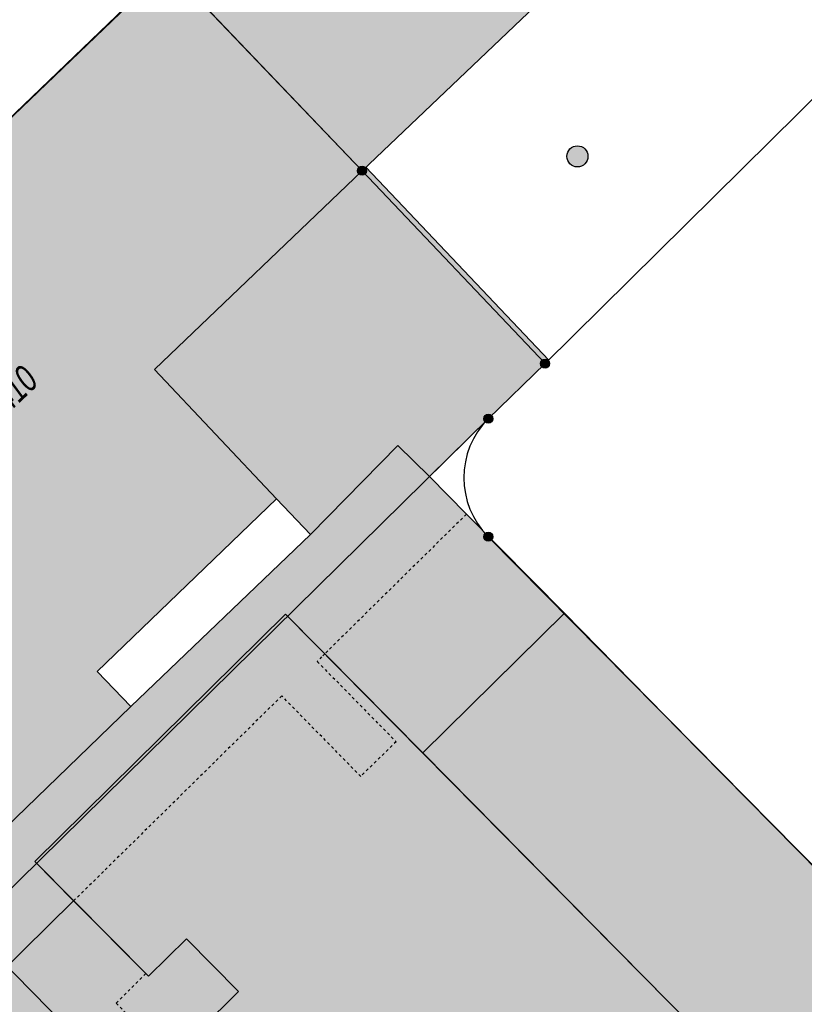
# Model space of a CAD drawing. Header units: metres. Extents: x 2695751 to 2696029, y 1260877 to 1261206.
# Tile 59 of 70: x 2695886 to 2695915, y 1261119 to 1261154. Entities that reach past the tile are written whole.
import ezdxf

# ---------------------------------------------------------------- set-up
doc = ezdxf.new("R2010")
doc.units = ezdxf.units.M
doc.header["$LTSCALE"] = 0.1
doc.linetypes.add('AUSGEZOGEN', pattern=[0])
doc.linetypes.add('VERDECKT2_S2', pattern=[0.36, 0.2, -0.16])
for name, color, linetype in [('Aménagement du territoire_Ligne de distance', 7, 'AUSGEZOGEN'), ('Limites de bien-fonds', 7, 'AUSGEZOGEN'), ('Mensuration officielle_Lignes (Couverture du sol)', 7, 'AUSGEZOGEN'), ('Mensuration officielle_Lignes (Objets divers)', 7, 'AUSGEZOGEN'), ("Mensuration officielle_N° d'assurance", 7, 'AUSGEZOGEN'), ('Mensuration officielle_Surface (Objets divers)', 7, 'AUSGEZOGEN'), ('Mensuration officielle_Surfaces de bâtiments (Couverture du sol)', 7, 'AUSGEZOGEN'), ('Mensuration officielle_Surfaces de bâtiments (Objets divers)', 7, 'AUSGEZOGEN'), ('Mensuration officielle_Surfaces de bâtiments - Souterrain', 7, 'AUSGEZOGEN'), ('Points fixes EU', 255, 'AUSGEZOGEN'), ('Points fixes mensuration officielle', 255, 'AUSGEZOGEN')]:
    doc.layers.add(name, color=color, linetype=linetype)
doc.styles.add('ARIAL', font='arial.ttf')

msp = doc.modelspace()

# ---------------------------------------------------------------- hatches: boundary and pattern name
at = {"layer": 'Mensuration officielle_Surfaces de bâtiments (Couverture du sol)', "true_color": 0xd2d2d2, "transparency": 33554687}
for points in [[(2695891.76, 1261156.04), (2695898.74, 1261148.73), (2695912.161, 1261161.515), (2695905.167, 1261168.83)], [(2695898.74, 1261148.73), (2695891.76, 1261156.04), (2695878.371, 1261143.22), (2695878.576, 1261143.007), (2695875.837, 1261140.373), (2695882.233, 1261133.65), (2695873.316, 1261125.135), (2695876.905, 1261121.514), (2695881.16, 1261125.577), (2695882.281, 1261126.648), (2695884.785, 1261124.026), (2695890.427, 1261129.48), (2695889.224, 1261130.739), (2695895.665, 1261136.946), (2695891.276, 1261141.584)], [(2695913.563, 1261096.968), (2695920.674, 1261104.012), (2695922.576, 1261105.896), (2695900.923, 1261127.81), (2695895.994, 1261132.798), (2695886.981, 1261123.902), (2695888.374, 1261122.492), (2695891.061, 1261119.783), (2695892.427, 1261121.132), (2695894.3, 1261119.235), (2695892.934, 1261117.886), (2695897.531, 1261113.21), (2695898.854, 1261114.522), (2695900.822, 1261112.538), (2695899.499, 1261111.226), (2695904.181, 1261106.454), (2695905.562, 1261107.808), (2695907.444, 1261105.891), (2695906.07, 1261104.543), (2695908.815, 1261101.757), (2695910.196, 1261103.128), (2695912.103, 1261101.208), (2695910.722, 1261099.837)]]:
    msp.add_hatch(color=254, dxfattribs=at).paths.add_polyline_path(points)
at = {"layer": 'Mensuration officielle_Surfaces de bâtiments (Objets divers)', "true_color": 0xebebeb, "transparency": 33554687}
for points in [[(2695902.491, 1261136.388), (2695897.403, 1261131.372), (2695900.923, 1261127.81), (2695906.013, 1261132.83)], [(2695890.968, 1261119.877), (2695889.901, 1261118.818), (2695892.069, 1261116.641), (2695893.131, 1261117.685), (2695892.934, 1261117.886), (2695894.3, 1261119.235), (2695892.427, 1261121.132), (2695891.061, 1261119.783)]]:
    msp.add_hatch(color=7, dxfattribs=at).paths.add_polyline_path(points)
at = {"layer": 'Mensuration officielle_Surfaces de bâtiments - Souterrain', "true_color": 0xf5f5f5, "transparency": 33554687}
for points in [[(2695901.163, 1261137.738), (2695903.28, 1261139.82), (2695905.32, 1261141.8), (2695905.45, 1261141.929), (2695900.216, 1261147.441), (2695898.872, 1261148.856), (2695898.74, 1261148.73), (2695891.276, 1261141.584), (2695895.665, 1261136.946), (2695896.884, 1261135.658), (2695900.023, 1261138.852)], [(2695920.674, 1261104.012), (2695921.253, 1261103.412), (2695923.977, 1261100.589), (2695924.363, 1261100.189), (2695928.364, 1261104.157), (2695928.401, 1261110.115), (2695910.863, 1261127.899), (2695906.013, 1261132.83), (2695902.491, 1261136.388), (2695901.163, 1261137.738), (2695900.023, 1261138.852), (2695896.884, 1261135.658), (2695890.427, 1261129.48), (2695884.785, 1261124.026), (2695882.281, 1261126.648), (2695878.715, 1261123.242), (2695879.128, 1261122.823), (2695879.651, 1261122.293), (2695888.429, 1261113.373), (2695889.912, 1261111.872), (2695895.271, 1261106.429), (2695895.888, 1261105.802), (2695897.102, 1261104.565), (2695897.815, 1261103.843), (2695900.651, 1261100.989), (2695902.133, 1261099.484), (2695907.093, 1261094.494), (2695908.572, 1261092.969), (2695908.875, 1261092.681), (2695909, 1261092.552), (2695913.563, 1261096.968), (2695913.438, 1261097.097), (2695910.722, 1261099.837), (2695912.103, 1261101.208), (2695910.196, 1261103.128), (2695908.815, 1261101.757), (2695906.07, 1261104.543), (2695907.444, 1261105.891), (2695905.562, 1261107.808), (2695904.181, 1261106.454), (2695899.499, 1261111.226), (2695900.822, 1261112.538), (2695898.854, 1261114.522), (2695897.531, 1261113.21), (2695892.934, 1261117.886), (2695894.3, 1261119.235), (2695892.427, 1261121.132), (2695891.061, 1261119.783), (2695886.981, 1261123.902), (2695895.994, 1261132.798), (2695922.576, 1261105.896)]]:
    msp.add_hatch(color=7, dxfattribs=at).paths.add_polyline_path(points)
at = {"layer": 'Points fixes EU', "transparency": 33554687}
msp.add_hatch(color=253, dxfattribs=at).paths.add_polyline_path([(2695906.755, 1261149.513), (2695906.696, 1261149.562), (2695906.629, 1261149.599), (2695906.555, 1261149.621), (2695906.479, 1261149.627), (2695906.403, 1261149.619), (2695906.33, 1261149.595), (2695906.263, 1261149.557), (2695906.206, 1261149.506), (2695906.16, 1261149.445), (2695906.127, 1261149.376), (2695906.108, 1261149.301), (2695906.106, 1261149.225), (2695906.118, 1261149.149), (2695906.146, 1261149.077), (2695906.187, 1261149.013), (2695906.241, 1261148.958), (2695906.304, 1261148.915), (2695906.375, 1261148.886), (2695906.45, 1261148.871), (2695906.527, 1261148.872), (2695906.602, 1261148.888), (2695906.672, 1261148.92), (2695906.734, 1261148.964), (2695906.786, 1261149.02), (2695906.826, 1261149.086), (2695906.852, 1261149.158), (2695906.862, 1261149.234), (2695906.857, 1261149.311), (2695906.837, 1261149.385), (2695906.803, 1261149.453)])
at = {"layer": 'Points fixes mensuration officielle', "transparency": 33554687}
for points in [[(2695898.902, 1261148.73), (2695898.899, 1261148.763), (2695898.889, 1261148.794), (2695898.873, 1261148.823), (2695898.852, 1261148.848), (2695898.826, 1261148.868), (2695898.796, 1261148.882), (2695898.765, 1261148.891), (2695898.732, 1261148.892), (2695898.699, 1261148.887), (2695898.668, 1261148.876), (2695898.641, 1261148.859), (2695898.617, 1261148.836), (2695898.598, 1261148.809), (2695898.585, 1261148.779), (2695898.578, 1261148.746), (2695898.578, 1261148.714), (2695898.585, 1261148.681), (2695898.598, 1261148.651), (2695898.617, 1261148.624), (2695898.641, 1261148.601), (2695898.668, 1261148.584), (2695898.699, 1261148.573), (2695898.732, 1261148.568), (2695898.765, 1261148.569), (2695898.796, 1261148.578), (2695898.826, 1261148.592), (2695898.852, 1261148.612), (2695898.873, 1261148.637), (2695898.889, 1261148.666), (2695898.899, 1261148.697)], [(2695905.482, 1261141.8), (2695905.479, 1261141.833), (2695905.469, 1261141.864), (2695905.453, 1261141.893), (2695905.432, 1261141.918), (2695905.406, 1261141.938), (2695905.376, 1261141.952), (2695905.345, 1261141.961), (2695905.312, 1261141.962), (2695905.279, 1261141.957), (2695905.248, 1261141.946), (2695905.221, 1261141.929), (2695905.197, 1261141.906), (2695905.178, 1261141.879), (2695905.165, 1261141.849), (2695905.158, 1261141.816), (2695905.158, 1261141.784), (2695905.165, 1261141.751), (2695905.178, 1261141.721), (2695905.197, 1261141.694), (2695905.221, 1261141.671), (2695905.248, 1261141.654), (2695905.279, 1261141.643), (2695905.312, 1261141.638), (2695905.345, 1261141.639), (2695905.376, 1261141.648), (2695905.406, 1261141.662), (2695905.432, 1261141.682), (2695905.453, 1261141.707), (2695905.469, 1261141.736), (2695905.479, 1261141.767)], [(2695903.442, 1261139.82), (2695903.439, 1261139.853), (2695903.429, 1261139.884), (2695903.413, 1261139.913), (2695903.392, 1261139.938), (2695903.366, 1261139.958), (2695903.336, 1261139.972), (2695903.305, 1261139.981), (2695903.272, 1261139.982), (2695903.239, 1261139.977), (2695903.208, 1261139.966), (2695903.181, 1261139.949), (2695903.157, 1261139.926), (2695903.138, 1261139.899), (2695903.125, 1261139.869), (2695903.118, 1261139.836), (2695903.118, 1261139.804), (2695903.125, 1261139.771), (2695903.138, 1261139.741), (2695903.157, 1261139.714), (2695903.181, 1261139.691), (2695903.208, 1261139.674), (2695903.239, 1261139.663), (2695903.272, 1261139.658), (2695903.305, 1261139.659), (2695903.336, 1261139.668), (2695903.366, 1261139.682), (2695903.392, 1261139.702), (2695903.413, 1261139.727), (2695903.429, 1261139.756), (2695903.439, 1261139.787)], [(2695903.442, 1261135.58), (2695903.439, 1261135.613), (2695903.429, 1261135.644), (2695903.413, 1261135.673), (2695903.392, 1261135.698), (2695903.366, 1261135.718), (2695903.336, 1261135.732), (2695903.305, 1261135.741), (2695903.272, 1261135.742), (2695903.239, 1261135.737), (2695903.208, 1261135.726), (2695903.181, 1261135.709), (2695903.157, 1261135.686), (2695903.138, 1261135.659), (2695903.125, 1261135.629), (2695903.118, 1261135.596), (2695903.118, 1261135.564), (2695903.125, 1261135.531), (2695903.138, 1261135.501), (2695903.157, 1261135.474), (2695903.181, 1261135.451), (2695903.208, 1261135.434), (2695903.239, 1261135.423), (2695903.272, 1261135.418), (2695903.305, 1261135.419), (2695903.336, 1261135.428), (2695903.366, 1261135.442), (2695903.392, 1261135.462), (2695903.413, 1261135.487), (2695903.429, 1261135.516), (2695903.439, 1261135.547)]]:
    msp.add_hatch(color=7, dxfattribs=at).paths.add_polyline_path(points)

# ---------------------------------------------------------------- linework, layer by layer
at = {"layer": 'Aménagement du territoire_Ligne de distance', "color": 7, "linetype": 'AUSGEZOGEN', "transparency": 33554687}
msp.add_line((2695990.63, 1261014.306), (2695870.553, 1261135.741), dxfattribs=at)
msp.add_lwpolyline([(2695905.1, 1261168.89), (2695878.37, 1261143.22), (2695870.553, 1261135.741)], dxfattribs=at)
at = {"layer": 'Limites de bien-fonds', "color": 7, "linetype": 'AUSGEZOGEN', "transparency": 33554687}
for p, q in [((2695922.09, 1261158.38), (2695905.32, 1261141.8)), ((2695891.76, 1261156.04), (2695870.474, 1261135.659)), ((2695903.28, 1261139.82), (2695905.32, 1261141.8)), ((2695880.73, 1261117.64), (2695903.28, 1261139.82)), ((2695916.27, 1261122.42), (2695903.28, 1261135.58))]:
    msp.add_line(p, q, dxfattribs=at)
msp.add_lwpolyline([(2695905.32, 1261141.8), (2695898.74, 1261148.73), (2695891.76, 1261156.04)], dxfattribs=at)
msp.add_arc((2695905.4, 1261137.7), 2.998, 135.0061, 224.9939, dxfattribs=at)
at = {"layer": 'Mensuration officielle_Lignes (Couverture du sol)', "color": 7, "linetype": 'AUSGEZOGEN', "transparency": 33554687}
for p, q in [((2695878.371, 1261143.22), (2695891.76, 1261156.04)), ((2695891.76, 1261156.04), (2695898.74, 1261148.73)), ((2695906.003, 1261132.821), (2695903.28, 1261135.58)), ((2695900.923, 1261127.81), (2695895.994, 1261132.798)), ((2695906.003, 1261132.821), (2695900.923, 1261127.81)), ((2695922.576, 1261105.896), (2695900.923, 1261127.81)), ((2695888.374, 1261122.492), (2695891.061, 1261119.783))]:
    msp.add_line(p, q, dxfattribs=at)
for points in [[(2695905.167, 1261168.83), (2695912.161, 1261161.515), (2695898.74, 1261148.73)], [(2695898.74, 1261148.73), (2695891.276, 1261141.584), (2695895.665, 1261136.946), (2695889.224, 1261130.739), (2695890.427, 1261129.48), (2695884.785, 1261124.026), (2695882.281, 1261126.648), (2695881.16, 1261125.577), (2695876.905, 1261121.514)], [(2695903.28, 1261139.82), (2695905.32, 1261141.8), (2695898.74, 1261148.73)], [(2695895.994, 1261132.798), (2695886.981, 1261123.902), (2695888.374, 1261122.492)], [(2695924.363, 1261100.189), (2695931.38, 1261107.11), (2695916.27, 1261122.42), (2695906.003, 1261132.821)], [(2695884.21, 1261114.114), (2695884.467, 1261114.368), (2695884.816, 1261114.018), (2695887.218, 1261116.443), (2695884.737, 1261118.922), (2695888.374, 1261122.492)], [(2695891.061, 1261119.783), (2695892.427, 1261121.132), (2695894.3, 1261119.235), (2695892.934, 1261117.886)]]:
    msp.add_lwpolyline(points, dxfattribs=at)
msp.add_arc((2695905.4, 1261137.7), 2.998, 135.0061, 224.9939, dxfattribs=at)
at = {"layer": 'Mensuration officielle_Lignes (Objets divers)', "color": 7, "linetype": 'VERDECKT2_S2', "transparency": 33554687}
msp.add_lwpolyline([(2695897.403, 1261131.372), (2695897.289, 1261131.257), (2695897.131, 1261131.097), (2695899.962, 1261128.213), (2695898.693, 1261126.967), (2695895.855, 1261129.858), (2695888.374, 1261122.492)], dxfattribs=at)
at = {"layer": 'Mensuration officielle_Surface (Objets divers)', "color": 7, "linetype": 'AUSGEZOGEN', "transparency": 33554687}
for p, q in [((2695902.491, 1261136.388), (2695901.163, 1261137.738)), ((2695906.013, 1261132.83), (2695902.491, 1261136.388)), ((2695896.884, 1261135.658), (2695890.427, 1261129.48))]:
    msp.add_line(p, q, dxfattribs=at)
at = {"layer": 'Mensuration officielle_Surface (Objets divers)', "color": 7, "linetype": 'VERDECKT2_S2', "transparency": 33554687}
msp.add_line((2695902.491, 1261136.388), (2695897.403, 1261131.372), dxfattribs=at)
at = {"layer": 'Mensuration officielle_Surface (Objets divers)', "color": 7, "linetype": 'AUSGEZOGEN', "transparency": 33554687}
for points in [[(2695898.872, 1261148.856), (2695898.74, 1261148.73), (2695891.276, 1261141.584), (2695895.665, 1261136.946)], [(2695901.163, 1261137.738), (2695903.28, 1261139.82), (2695905.32, 1261141.8), (2695905.45, 1261141.929), (2695900.216, 1261147.441), (2695898.872, 1261148.856)], [(2695895.665, 1261136.946), (2695896.884, 1261135.658), (2695900.023, 1261138.852), (2695901.163, 1261137.738)], [(2695897.403, 1261131.372), (2695900.923, 1261127.81), (2695906.013, 1261132.83), (2695902.491, 1261136.388)], [(2695908.875, 1261092.681), (2695909, 1261092.552), (2695913.563, 1261096.968), (2695913.438, 1261097.097), (2695910.722, 1261099.837), (2695912.103, 1261101.208), (2695910.196, 1261103.128), (2695908.815, 1261101.757), (2695906.07, 1261104.543), (2695907.444, 1261105.891), (2695905.562, 1261107.808), (2695904.181, 1261106.454), (2695899.499, 1261111.226), (2695900.822, 1261112.538), (2695898.854, 1261114.522), (2695897.531, 1261113.21), (2695892.934, 1261117.886), (2695894.3, 1261119.235), (2695892.427, 1261121.132), (2695891.061, 1261119.783), (2695886.981, 1261123.902), (2695895.994, 1261132.798), (2695922.576, 1261105.896), (2695920.674, 1261104.012)], [(2695924.363, 1261100.189), (2695928.364, 1261104.157), (2695928.401, 1261110.115), (2695910.863, 1261127.899), (2695906.013, 1261132.83)], [(2695890.427, 1261129.48), (2695884.785, 1261124.026), (2695882.281, 1261126.648), (2695878.715, 1261123.242)], [(2695893.131, 1261117.685), (2695892.934, 1261117.886), (2695894.3, 1261119.235), (2695892.427, 1261121.132), (2695891.061, 1261119.783), (2695890.968, 1261119.877)]]:
    msp.add_lwpolyline(points, dxfattribs=at)
at = {"layer": 'Mensuration officielle_Surface (Objets divers)', "color": 7, "linetype": 'VERDECKT2_S2', "transparency": 33554687}
msp.add_lwpolyline([(2695890.968, 1261119.877), (2695889.901, 1261118.818), (2695892.069, 1261116.641), (2695893.131, 1261117.685)], dxfattribs=at)
at = {"layer": 'Points fixes EU', "transparency": 33554687}
msp.add_circle((2695906.484, 1261149.249), 0.379, dxfattribs=at)
at = {"layer": 'Points fixes mensuration officielle', "color": 7, "transparency": 33554687}
for centre in [(2695898.74, 1261148.73), (2695905.32, 1261141.8), (2695903.28, 1261139.82), (2695903.28, 1261135.58)]:
    msp.add_circle(centre, 0.162, dxfattribs=at)

# ---------------------------------------------------------------- texts
at = {"layer": "Mensuration officielle_N° d'assurance", "color": 7, "transparency": 33554687, "insert": (2695886.08, 1261140.714), "char_height": 0.96842, "width": 2.45636, "attachment_point": 5, "rotation": 43.9398, "style": 'ARIAL'}
msp.add_mtext('\\A1;{\\fArial|i1|b0;\\H0.968418;\\W0.700000;\\C7;4410}\\P', dxfattribs=at)

doc.saveas('drawing.dxf')
